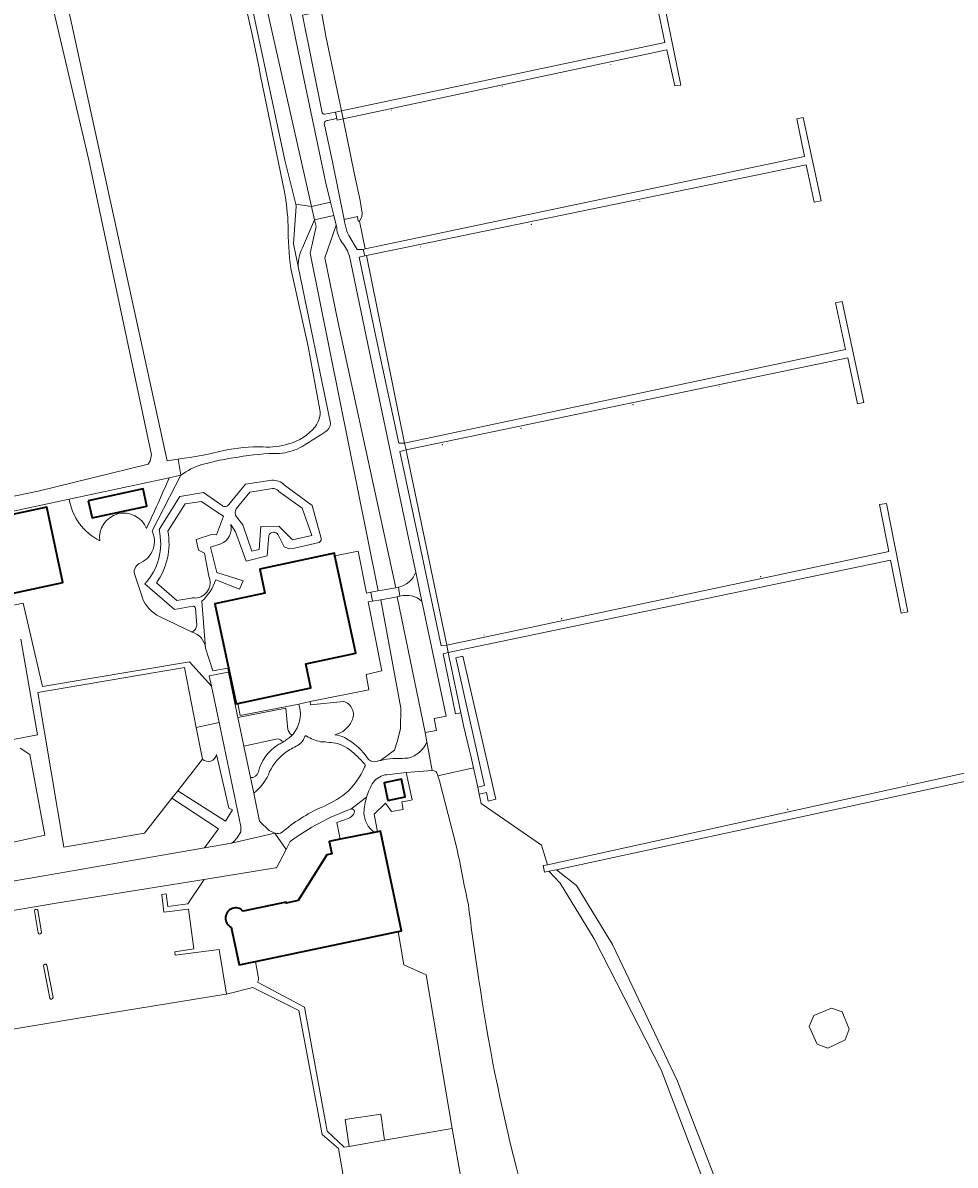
# Model space of a CAD drawing. Header units: metres. Extents: x 200176 to 205485, y 394066 to 399855.
# Tile 197 of 230: x 201687 to 201885, y 397758 to 398001. Entities that reach past the tile are written whole.
import ezdxf
from ezdxf.enums import TextEntityAlignment as Align

# ---------------------------------------------------------------- set-up
doc = ezdxf.new("R2010")
doc.units = ezdxf.units.M
doc.layers.get('0').update_dxf_attribs({"lineweight": 25})
for name, color, linetype, lineweight in [('B-WE-GK-BESCHOEIING_DAMWAND-G', 130, 'GK-BESCHOEIING', 18), ('B-WE-GR-BEPLANTING_CULTUUR_HEESTERS-GV', 90, 'Continuous', 18), ('B-WE-GR-GRAS-GV', 60, 'Continuous', 13), ('B-WE-GR-HOUTWAL-GV', 40, 'Continuous', 13), ('B-WE-GW-TALUD_KRUIN-G', 90, 'Continuous', 18), ('B-WE-IE-MEUBILAIR_WATERWEGMEUBILAIR-S', 150, 'Continuous', 25), ('B-WE-IE-TERREINAFSCHEIDING_KUNSTMATIG_HEKWERK-G', 20, 'IE-TERREINAFSCHEIDING-KUNSTMATIG', 18), ('B-WE-KW-KUNSTWERK_STEIGER-GV', 170, 'Continuous', 18), ('B-WE-OG-BEBOUWING_SCHUUR-GV', 7, 'Continuous', 35), ('B-WE-OG-TERREIN_CULTUURSCHEIDING-GV', 7, 'Continuous', 18), ('B-WE-OG-TERREIN_ERF-GV', 7, 'Continuous', 18), ('B-WE-OG-TERREIN_ONBEGROEID-GV', 7, 'Continuous', 18), ('B-WE-OG-WATER-GV', 130, 'Continuous', 18), ('B-WE-OG-WATER_SLOOT-GV', 120, 'Continuous', 18), ('B-WE-VH-VERHARDING_ASFALT-GV', 252, 'Continuous', 18), ('B-WE-VH-VERHARDING_BETONSTRAATSTEEN-GV', 252, 'Continuous', 18), ('B-WE-VH-VERHARDING_FUNDERING_ZAND-GV', 7, 'Continuous', 18), ('B-WE-VH-VERHARDING_OPEN-GV', 252, 'Continuous', 18), ('B-WE-VH-VERHARDING_STRAATBAKSTEEN-GV', 252, 'Continuous', 18)]:
    doc.layers.add(name, color=color, linetype=linetype, lineweight=lineweight)
doc.styles.add('NLCS-ISO', font='NLCS-ISO.ttf')
doc.linetypes.add('GK-BESCHOEIING', pattern='A,30,-5,[1,NLCS.shx,S=1,R=0,X=0,Y=0],-5', length=40)
doc.linetypes.add('IE-TERREINAFSCHEIDING-KUNSTMATIG', pattern='A,4,[82,NLCS.shx,S=0.75,R=90,X=0,Y=0],4,-2', length=10)

# ---------------------------------------------------------------- blocks, each defined once
blk = doc.blocks.new('SIE-WATER_MEERPAAL-SO')
at = {"color": 0, "linetype": 'ByBlock', "lineweight": 18}
blk.add_lwpolyline([(-1, -1), (1, -1), (1, 1), (-1, 1)], close=True, dxfattribs=at)
at = {"color": 0, "linetype": 'ByBlock', "lineweight": 18, "style": 'NLCS-ISO'}
blk.add_text('m', height=1.5, dxfattribs=at).set_placement((0, 0), align=Align.MIDDLE_CENTER)
blk = doc.blocks.new('SAL-ORIENTATIE_LOCATIE-SO')
at = {"color": 0, "linetype": 'ByBlock', "lineweight": -2, "const_width": 0.275, "flags": 128}
for points in [[(-0.875, 0.875), (0, 0)], [(-0.875, -0.875), (0, 0)], [(0, 0), (0.875, 0.875)], [(0, 0), (0.875, -0.875)]]:
    blk.add_lwpolyline(points, dxfattribs=at)

msp = doc.modelspace()

# ---------------------------------------------------------------- linework, layer by layer
at = {"layer": 'B-WE-GK-BESCHOEIING_DAMWAND-G', "flags": 128}
msp.add_lwpolyline([(201768.031, 397910.067), (201768.251, 397908.986), (201776.686, 397868.509)], dxfattribs=at)
at = {"layer": 'B-WE-GR-BEPLANTING_CULTUUR_HEESTERS-GV'}
for points in [[(201689.704, 397812.115, 0.8132932), (201689.013, 397812.003)], [(201689.773, 397807.285, 0.8776322), (201690.464, 397807.397)], [(201691.614, 397800.433, 0.8375576), (201690.903, 397800.295)], [(201692.244, 397793.382, 0.7444243), (201692.955, 397793.52)]]:
    msp.add_lwpolyline(points, format="xyb", dxfattribs=at)
at = {"layer": 'B-WE-GR-BEPLANTING_CULTUUR_HEESTERS-GV', "flags": 128}
for points in [[(201689.013, 397812.003), (201689.773, 397807.285)], [(201690.464, 397807.397), (201689.704, 397812.115)], [(201690.903, 397800.295), (201692.244, 397793.382)], [(201692.955, 397793.52), (201691.614, 397800.433)]]:
    msp.add_lwpolyline(points, dxfattribs=at)
at = {"layer": 'B-WE-GR-GRAS-GV', "flags": 128}
for points in [[(201773.587, 397841.823), (201768.082, 397841.456), (201769.344, 397835.597), (201768.858, 397835.493), (201767.142, 397835.171), (201767.402, 397833.542), (201764.943, 397833.125), (201763.642, 397834.927), (201761.265, 397832.586), (201761.994, 397828.823), (201762.63, 397828.951), (201767.099, 397807.752), (201766.387, 397807.602), (201767.588, 397800.501), (201772.299, 397798.346), (201777.812, 397765.67), (201779.873, 397754.052)], [(201775.169, 397839.639), (201774.787, 397840.728), (201774.757, 397840.983)], [(201778.868, 397825.346), (201775.169, 397839.639)]]:
    msp.add_lwpolyline(points, dxfattribs=at)
at = {"layer": 'B-WE-GR-GRAS-GV'}
for points in [[(201774.757, 397840.983, 0.4056456), (201773.587, 397841.823)], [(201781.289, 397813.335, -0.0061791), (201778.868, 397825.346)], [(201783.465, 397797.737, -0.0078652), (201781.289, 397813.335)], [(201803.723, 397717.873, -0.0525625), (201783.465, 397797.737)]]:
    msp.add_lwpolyline(points, format="xyb", dxfattribs=at)
at = {"layer": 'B-WE-GR-GRAS-GV', "flags": 128}
msp.add_lwpolyline([(201698.817, 397789.198), (201678.834, 397785.869), (201657.454, 397758.359), (201704.394, 397721.676), (201707.793, 397726.151), (201722.781, 397742.57), (201755.732, 397749.484), (201753.687, 397761.396), (201750.22, 397764.384), (201745.203, 397790.796), (201735.446, 397795.671), (201729.832, 397794.288), (201729.291, 397794.155)], close=True, dxfattribs=at)
at = {"layer": 'B-WE-GR-HOUTWAL-GV', "flags": 128}
msp.add_lwpolyline([(201765.869, 397880.755), (201753.539, 397937.509), (201750.794, 397950.928), (201753.178, 397957.881), (201752.666, 397959.979), (201748.589, 397959.039), (201748.905, 397957.636), (201747.643, 397951.964), (201762.113, 397880.076)], close=True, dxfattribs=at)
for points in [[(201766.134, 397878.837), (201762.641, 397878.205), (201766.905, 397855.145), (201766.826, 397850.711), (201766.17, 397847.986), (201765.553, 397846.181), (201762.595, 397844.016)], [(201772.48, 397847.964), (201772.126, 397849.927), (201766.134, 397878.837)]]:
    msp.add_lwpolyline(points, dxfattribs=at)
at = {"layer": 'B-WE-GR-HOUTWAL-GV'}
for points in [[(201768.483, 397844.5, 0.2404207), (201772.48, 397847.964)], [(201762.595, 397844.016, -0.0484036), (201765.23, 397844.392)], [(201765.23, 397844.392, 0.0160186), (201768.483, 397844.5)]]:
    msp.add_lwpolyline(points, format="xyb", dxfattribs=at)
at = {"layer": 'B-WE-GW-TALUD_KRUIN-G', "flags": 128}
for points in [[(201750.5, 398026.07), (201745.974, 398025.524), (201739.509, 398023.931), (201738.037, 398023.239), (201736.915, 398022.25), (201735.963, 398020.498), (201735.753, 398015.983), (201747.945, 397961.894)], [(201748.905, 397957.636), (201747.643, 397951.964), (201762.113, 397880.076)], [(201762.641, 397878.205), (201766.905, 397855.145), (201766.826, 397850.711), (201766.17, 397847.986), (201765.553, 397846.181), (201762.595, 397844.016)], [(201768.082, 397841.456), (201769.344, 397835.597), (201768.858, 397835.493), (201767.142, 397835.171), (201767.402, 397833.542), (201764.943, 397833.125), (201763.642, 397834.927), (201761.265, 397832.586), (201761.994, 397828.823), (201762.63, 397828.951), (201767.099, 397807.752), (201766.387, 397807.602), (201767.588, 397800.501), (201772.299, 397798.346), (201777.812, 397765.67), (201779.873, 397754.052), (201788.701, 397709.256), (201794.189, 397676.888), (201780.906, 397658.889)]]:
    msp.add_lwpolyline(points, dxfattribs=at)
at = {"layer": 'B-WE-IE-TERREINAFSCHEIDING_KUNSTMATIG_HEKWERK-G', "flags": 128}
for points in [[(201754.876, 397959.101), (201757.696, 397959.733), (201757.877, 397958.724)], [(201758.104, 397958.777), (201757.877, 397958.724)], [(201758.104, 397958.777), (201759.314, 397952.838)], [(201758.948, 397952.761), (201759.314, 397952.838)], [(201759.261, 397951.396), (201758.948, 397952.761)], [(201759.594, 397951.465), (201759.261, 397951.396)], [(201759.594, 397951.465), (201767.736, 397911.511)], [(201767.736, 397911.511), (201768.031, 397910.067)], [(201776.686, 397868.509), (201777.01, 397866.953)], [(201777.01, 397866.953), (201777.299, 397865.569)], [(201777.299, 397865.569), (201777.308, 397865.526)], [(201777.308, 397865.526), (201777.496, 397864.624)], [(201777.496, 397864.624), (201779.679, 397854.148)], [(201779.679, 397854.148), (201780.029, 397852.471)], [(201780.029, 397852.471), (201780.243, 397851.444)], [(201780.243, 397851.444), (201781.479, 397846.425)], [(201781.479, 397846.425), (201781.867, 397844.695)]]:
    msp.add_lwpolyline(points, dxfattribs=at)
at = {"layer": 'B-WE-KW-KUNSTWERK_STEIGER-GV', "flags": 128}
for points in [[(201753.318, 397980.615), (201753.386, 397980.266), (201754.647, 397980.536), (201823.488, 397995.253), (201825.211, 397987.522), (201826.5, 397987.683), (201822.966, 398005.043), (201821.451, 398004.577), (201823.098, 397996.769), (201754.303, 397982.211), (201753.057, 397981.947)], [(201758.948, 397952.761), (201759.261, 397951.396), (201759.594, 397951.465), (201853.16, 397970.74), (201854.823, 397962.804), (201856.301, 397963.058), (201852.518, 397980.802), (201851.138, 397980.563), (201852.755, 397972.506), (201759.314, 397952.838)], [(201767.736, 397911.511), (201768.031, 397910.067), (201862.018, 397929.701), (201864.058, 397919.888), (201865.384, 397920.195), (201860.789, 397941.646), (201859.348, 397941.364), (201861.528, 397931.433)], [(201776.686, 397868.509), (201777.01, 397866.953), (201871.049, 397886.643), (201873.342, 397875.358), (201874.739, 397875.642), (201870.202, 397898.708), (201868.752, 397898.443), (201870.742, 397888.484)], [(201784.756, 397838.627), (201783.286, 397838.272), (201783.612, 397836.785), (201785.133, 397837.14), (201785.535, 397835.333), (201787.102, 397835.739), (201780.104, 397866.168), (201778.622, 397865.838)], [(201892.998, 397842.611), (201890.259, 397854.085), (201888.953, 397853.793), (201891.612, 397842.383), (201798.126, 397821.773), (201797.177, 397821.601), (201797.465, 397820.227), (201798.411, 397820.401), (201800.03, 397820.699), (201893.42, 397840.933)], [(201854.769, 397789.748), (201853.761, 397787.368), (201855.501, 397783.615), (201857.745, 397782.792), (201861.454, 397784.531), (201862.278, 397786.773), (201860.813, 397790.48), (201858.523, 397791.303)]]:
    msp.add_lwpolyline(points, close=True, dxfattribs=at)
at = {"layer": 'B-WE-OG-BEBOUWING_SCHUUR-GV', "flags": 128}
for points in [[(201700.436, 397899.273), (201701.236, 397895.595), (201712.928, 397898.14), (201712.128, 397901.818)], [(201659.707, 397891.087), (201662.565, 397877.694), (201663.132, 397875.036), (201676.102, 397877.804), (201676.892, 397877.972), (201695.021, 397881.841), (201691.596, 397897.892)], [(201732.277, 397856.138), (201747.78, 397859.444), (201746.686, 397864.576), (201757.318, 397866.843), (201752.909, 397887.518), (201752.79, 397888.075), (201736.913, 397884.69), (201737.998, 397879.599), (201727.359, 397877.331), (201731.895, 397856.057)], [(201764.185, 397835.496), (201767.877, 397836.26), (201767.099, 397840.018), (201763.406, 397839.253)]]:
    msp.add_lwpolyline(points, close=True, dxfattribs=at)
for points in [[(201766.387, 397807.602), (201767.099, 397807.752), (201762.63, 397828.951), (201761.994, 397828.823), (201761.282, 397828.68), (201754.039, 397827.224), (201751.701, 397826.754), (201752.237, 397824.087), (201751.178, 397823.874), (201745.082, 397814.167), (201742.565, 397813.643), (201742.525, 397813.839), (201733.371, 397811.934)], [(201730.864, 397808.53), (201732.563, 397800.472), (201736.021, 397801.201), (201766.387, 397807.602)]]:
    msp.add_lwpolyline(points, dxfattribs=at)
at = {"layer": 'B-WE-OG-BEBOUWING_SCHUUR-GV'}
msp.add_lwpolyline([(201733.371, 397811.934, 1.209724), (201730.864, 397808.53)], format="xyb", dxfattribs=at)
at = {"layer": 'B-WE-OG-TERREIN_CULTUURSCHEIDING-GV', "flags": 128}
for points in [[(201733.773, 398024.766), (201731.038, 398024.223), (201742.277, 397971.716), (201744.607, 397962.339), (201747.945, 397961.894), (201735.753, 398015.983), (201735.963, 398020.498), (201736.915, 398022.25), (201738.037, 398023.239), (201739.509, 398023.931), (201745.974, 398025.524), (201750.5, 398026.07)], [(201750.5, 398026.07), (201745.974, 398025.524), (201739.509, 398023.931), (201738.037, 398023.239), (201736.915, 398022.25), (201735.963, 398020.498), (201735.753, 398015.983), (201747.945, 397961.894), (201751.973, 397962.815), (201750.995, 397966.819), (201746.083, 397990.117), (201740.064, 398019.547)], [(201755.88, 397955.721), (201757.618, 397952.737), (201758.948, 397952.761), (201759.314, 397952.838), (201758.104, 397958.777), (201757.877, 397958.724), (201757.696, 397959.733), (201754.876, 397959.101), (201754.97, 397958.637), (201755.376, 397956.933)], [(201745.383, 397855.413), (201745.251, 397855.983), (201732.773, 397853.574), (201732.277, 397856.138), (201731.895, 397856.057), (201727.359, 397877.331), (201737.998, 397879.599), (201736.913, 397884.69), (201752.79, 397888.075), (201752.909, 397887.518), (201757.821, 397888.503), (201759.612, 397879.624), (201760.53, 397879.79), (201762.113, 397880.076), (201747.643, 397951.964), (201748.905, 397957.636), (201748.589, 397959.039), (201746.247, 397953.592)], [(201753.301, 397957.379), (201753.178, 397957.881), (201750.794, 397950.928), (201753.539, 397937.509), (201765.869, 397880.755), (201766.394, 397880.85)], [(201770.115, 397884.062), (201768.59, 397891.283), (201760.17, 397931.208), (201755.98, 397951.28)], [(201745.091, 397949.084), (201751.968, 397915.761)], [(201717.647, 397904.137), (201696.375, 397899.561)], [(201720.164, 397904.679), (201713.998, 397892.869)], [(201730.362, 397898.48), (201733.873, 397902.769), (201739.451, 397903.606)], [(201715.497, 397893.113), (201719.943, 397900.194), (201724.935, 397900.994), (201728.894, 397898.24)], [(201739.658, 397901.846), (201734.811, 397901.118), (201731.891, 397897.551)], [(201731.978, 397895.807), (201733.339, 397894.121), (201735.207, 397888.543), (201736.819, 397888.866), (201737.124, 397893.757), (201740.979, 397893.828), (201743.885, 397890.911), (201748, 397891.842), (201745.905, 397897.67), (201740.989, 397901.247), (201740.875, 397901.368)], [(201742.167, 397902.58), (201748.083, 397898.261), (201749.917, 397891.543)], [(201726.117, 397883.185), (201725.149, 397888.086), (201723.914, 397888.765), (201723.395, 397891.015), (201726.89, 397892.162), (201727.726, 397891.988), (201729.204, 397895.994), (201727.829, 397896.823), (201724.51, 397899.132), (201721.016, 397898.572), (201717.378, 397892.777)], [(201738.84, 397891.877), (201738.508, 397887.511), (201734.017, 397886.414), (201731.76, 397892.633), (201730.767, 397894.232)], [(201742.1, 397889.468), (201740.846, 397891.991)], [(201728.64, 397890.059), (201726.456, 397889.405), (201727.798, 397883.99), (201733.356, 397882.188), (201732.631, 397880.476), (201727.576, 397882.4)], [(201749.531, 397890.373), (201744.277, 397889.183), (201743.27, 397889.023)], [(201710.241, 397883.68), (201711.88, 397878.808)], [(201722.671, 397876.801), (201718.761, 397876.119), (201712.476, 397881.572)], [(201714.931, 397881.787), (201719.286, 397878.009), (201722.324, 397878.539)], [(201766.738, 397878.946), (201766.134, 397878.837), (201772.126, 397849.927), (201774.499, 397850.374), (201774.013, 397852.903), (201776.582, 397853.448), (201771.419, 397877.889)], [(201674.782, 397816.692), (201692.651, 397819.734), (201725.176, 397825.368), (201728.14, 397829.451), (201718.225, 397835.946), (201712.407, 397828.512), (201695.257, 397825.535), (201689.682, 397858.482), (201720.913, 397863.767), (201723.41, 397850.999), (201728.27, 397852.06), (201726.662, 397859.771), (201721.951, 397864.969), (201690.706, 397859.694), (201686.619, 397877.498), (201680.45, 397876.196)], [(201724.566, 397877.856), (201725.4, 397867.858), (201726.955, 397863.028), (201730.102, 397863.632), (201730.238, 397862.752), (201732.193, 397853.423), (201732.247, 397853.165), (201742.461, 397855.114), (201742.894, 397850.588)], [(201762.595, 397844.016), (201765.553, 397846.181), (201766.17, 397847.986), (201766.826, 397850.711), (201766.905, 397855.145), (201762.641, 397878.205), (201760.875, 397877.886), (201759.995, 397877.727), (201762.889, 397863.049), (201759.535, 397862.31), (201760.107, 397859.04), (201747.612, 397856.564), (201747.709, 397855.826), (201754.713, 397856.553)], [(201715.702, 397874.589), (201722.41, 397871.358)], [(201723.527, 397872.778), (201723.271, 397876.378)], [(201686.13, 397869.808), (201689.67, 397849.427), (201677.745, 397847.172)], [(201742.894, 397850.588), (201742.461, 397855.114), (201732.247, 397853.165), (201733.107, 397849.06)], [(201733.107, 397849.06), (201733.537, 397847.007), (201740.691, 397848.611)], [(201740.691, 397848.611), (201733.537, 397847.007)], [(201685.953, 397846.64), (201687.995, 397845.276), (201691.207, 397828.064), (201671.406, 397823.699)], [(201724.728, 397844.256), (201719.463, 397837.527), (201729.619, 397831.056), (201731.105, 397833.508), (201730.344, 397833.807), (201727.734, 397845.265)], [(201733.537, 397847.007), (201734.934, 397840.335)], [(201761.282, 397828.68), (201761.994, 397828.823), (201761.265, 397832.586), (201763.642, 397834.927), (201764.943, 397833.125), (201767.402, 397833.542), (201767.142, 397835.171), (201768.858, 397835.493), (201769.344, 397835.597), (201768.082, 397841.456), (201763.958, 397840.958)], [(201735.622, 397837.054), (201735.701, 397836.676)], [(201735.701, 397836.676), (201736.869, 397831.102), (201738.893, 397829.06), (201740.103, 397828.49)]]:
    msp.add_lwpolyline(points, dxfattribs=at)
at = {"layer": 'B-WE-OG-TERREIN_CULTUURSCHEIDING-GV'}
for points in [[(201754.481, 397954.151, -0.1502451), (201753.301, 397957.379)], [(201755.376, 397956.933, 0.1270511), (201755.88, 397955.721)], [(201746.247, 397953.592, 0.1301903), (201745.091, 397949.084)], [(201755.98, 397951.28, 0.1014863), (201754.481, 397954.151)], [(201751.968, 397915.761, -0.2888213), (201750.759, 397913.87)], [(201750.759, 397913.87, -0.0138889), (201745.369, 397910.486)], [(201732.296, 397908.553, 0.0303006), (201724.611, 397906.939)], [(201741.131, 397909.335, 0.0429846), (201732.296, 397908.553)], [(201745.369, 397910.486, -0.0829816), (201741.131, 397909.335)], [(201724.611, 397906.939, 0.0978213), (201720.164, 397904.679)], [(201712.835, 397893.36, 0.0062461), (201717.647, 397904.137)], [(201739.451, 397903.606, -0.2318752), (201742.167, 397902.58)], [(201740.875, 397901.368, 0.2246673), (201739.658, 397901.846)], [(201696.375, 397899.561, 0.238704), (201702.885, 397890.755)], [(201728.894, 397898.24, 0.4288316), (201730.362, 397898.48)], [(201702.885, 397890.755, -0.8842405), (201712.835, 397893.36)], [(201731.891, 397897.551, 0.2679112), (201731.978, 397895.807)], [(201730.767, 397894.232, -0.3646473), (201728.64, 397890.059)], [(201713.998, 397892.869, -0.4169197), (201711.642, 397886.058)], [(201712.476, 397881.572, 0.2504262), (201715.497, 397893.113)], [(201717.378, 397892.777, -0.2031042), (201714.931, 397881.787)], [(201740.846, 397891.991, 0.6301144), (201738.84, 397891.877)], [(201749.917, 397891.543, -0.3922089), (201749.531, 397890.373)], [(201743.27, 397889.023, -0.0710628), (201742.1, 397889.468)], [(201711.642, 397886.058, 0.3860864), (201710.241, 397883.68)], [(201766.394, 397880.85, 0.2589195), (201770.115, 397884.062)], [(201723.238, 397878.543, 0.5104108), (201726.117, 397883.185)], [(201727.576, 397882.4, -0.1191703), (201724.566, 397877.856)], [(201771.419, 397877.889, 0.2478789), (201766.738, 397878.946)], [(201711.88, 397878.808, 0.2090048), (201715.702, 397874.589)], [(201722.324, 397878.539, -0.1028338), (201723.238, 397878.543)], [(201723.271, 397876.378, 0.4613253), (201722.671, 397876.801)], [(201722.561, 397871.313, 0.2389753), (201723.527, 397872.778)], [(201722.41, 397871.358, -0.0128163), (201722.561, 397871.313)], [(201744.019, 397849.603, 0.2347591), (201745.383, 397855.413)], [(201754.713, 397856.553, -0.4890048), (201756.471, 397852.423)], [(201756.471, 397852.423, -0.2325638), (201752.905, 397849.456)], [(201742.894, 397850.588, 0.2397331), (201743.815, 397849.405)], [(201743.815, 397849.405, -0.2397331), (201742.894, 397850.588)], [(201736.627, 397841.536, -0.1911537), (201740.75, 397847.305)], [(201741.744, 397847.836, 0.3115985), (201740.691, 397848.611)], [(201740.691, 397848.611, -0.3115985), (201741.744, 397847.836)], [(201740.75, 397847.305, 0.023019), (201741.744, 397847.836)], [(201741.744, 397847.836, 0.0551838), (201743.815, 397849.405)], [(201743.815, 397849.405, 0.0053485), (201744.019, 397849.603)], [(201746.475, 397849.093, -0.2326144), (201744.633, 397847.017)], [(201746.874, 397849.19, 0.490818), (201746.475, 397849.093)], [(201749.871, 397847.982, -0.1005722), (201746.874, 397849.19)], [(201753.452, 397847.589, 0.0274684), (201749.871, 397847.982)], [(201752.905, 397849.456, -0.0740422), (201754.975, 397848.847)], [(201757.383, 397845.137, 0.1201855), (201753.452, 397847.589)], [(201754.975, 397848.847, -0.127823), (201760.073, 397844.167)], [(201727.734, 397845.265, -0.5940941), (201724.728, 397844.256)], [(201742.099, 397845.443, 0.1378597), (201738.746, 397840.956)], [(201744.633, 397847.017, 0.0472607), (201742.099, 397845.443)], [(201759.233, 397843.227, 0.0165107), (201757.383, 397845.137)], [(201755.202, 397837.003, 0.1106829), (201759.228, 397842.597)], [(201759.228, 397842.597, 0.3159428), (201759.233, 397843.227)], [(201760.073, 397844.167, 0.2719789), (201761.877, 397843.822)], [(201761.877, 397843.822, -0.0136814), (201762.595, 397844.016)], [(201734.934, 397840.335, 0.3711934), (201736.627, 397841.536)], [(201738.746, 397840.956, -0.129726), (201735.622, 397837.054)], [(201763.958, 397840.958, 0.2065636), (201761.092, 397839.387)], [(201761.092, 397839.387, 0.067441), (201759.629, 397836.148)], [(201749.954, 397833.999, 0.0694948), (201755.202, 397837.003)], [(201759.629, 397836.148, 0.0619752), (201759.089, 397832.933)], [(201741.697, 397828.74, -0.0678003), (201749.954, 397833.999)], [(201759.089, 397832.933, 0.2322815), (201761.282, 397828.68)], [(201740.103, 397828.49, 0.2142062), (201741.697, 397828.74)]]:
    msp.add_lwpolyline(points, format="xyb", dxfattribs=at)
at = {"layer": 'B-WE-OG-TERREIN_CULTUURSCHEIDING-GV', "flags": 128}
for points in [[(201759.261, 397951.396), (201758.072, 397951.096), (201761.658, 397933.891), (201766.51, 397911.493), (201767.736, 397911.511), (201759.594, 397951.465)], [(201768.031, 397910.067), (201766.741, 397909.757), (201770.951, 397889.796), (201775.505, 397868.378), (201776.686, 397868.509), (201768.251, 397908.986)], [(201777.01, 397866.953), (201775.896, 397866.705), (201778.561, 397853.929), (201779.679, 397854.148), (201777.496, 397864.624), (201777.308, 397865.526), (201777.299, 397865.569)]]:
    msp.add_lwpolyline(points, close=True, dxfattribs=at)
at = {"layer": 'B-WE-OG-TERREIN_ERF-GV', "flags": 128}
for points in [[(201728.821, 398023.796), (201723.579, 398022.675), (201721.666, 398022.454), (201696.16, 398017.578), (201695.047, 398016.816), (201694.058, 398014.867), (201694.408, 398012.285), (201717.2, 397907.746), (201719.583, 397908.138)], [(201735.419, 397997.86), (201729.822, 398022.833)], [(201659.188, 397894.978), (201689.748, 397901.293), (201713.153, 397907.024), (201713.574, 397907.744), (201713.888, 397909.047), (201700.55, 397971.737), (201691.022, 398012.441), (201690.491, 398013.568), (201689.369, 398014.446), (201688.053, 398014.991), (201662.726, 398010.029)], [(201749.731, 397918.639), (201747.179, 397932.095), (201743.538, 397948.702)], [(201733.371, 397811.934), (201742.525, 397813.839), (201742.565, 397813.643), (201745.082, 397814.167), (201751.178, 397823.874), (201752.237, 397824.087), (201751.701, 397826.754), (201754.039, 397827.224), (201753.301, 397830.817), (201755.692, 397831.659)], [(201736.409, 397796.779), (201746.425, 397791.48), (201751.245, 397765.124), (201754.861, 397761.682), (201755.914, 397761.865), (201755.052, 397767.57), (201762.67, 397768.718), (201763.451, 397763.175), (201777.812, 397765.67), (201772.299, 397798.346), (201767.588, 397800.501), (201766.387, 397807.602), (201767.099, 397807.752), (201762.63, 397828.951), (201761.994, 397828.823), (201761.282, 397828.68), (201754.039, 397827.224), (201751.701, 397826.754), (201752.237, 397824.087), (201751.178, 397823.874), (201745.082, 397814.167), (201742.565, 397813.643), (201742.525, 397813.839), (201733.371, 397811.934)], [(201743.409, 397826.742), (201742.528, 397825.071), (201740.454, 397821.14), (201740.282, 397821.112), (201725.059, 397818.661), (201721.608, 397813.464), (201717.356, 397812.9), (201717.002, 397815.579), (201716.106, 397815.486), (201716.545, 397811.69), (201721.726, 397812.314), (201722.923, 397803.875), (201718.85, 397803.249), (201718.911, 397802.549), (201728.278, 397803.772), (201729.832, 397794.288), (201735.446, 397795.671), (201745.203, 397790.796), (201750.22, 397764.384), (201753.687, 397761.396), (201755.732, 397749.484)], [(201736.588, 397798.047), (201736.021, 397801.201), (201732.563, 397800.472), (201730.864, 397808.53)], [(201730.864, 397808.53), (201732.563, 397800.472), (201736.021, 397801.201), (201736.588, 397798.047)], [(201763.451, 397763.175), (201755.914, 397761.865), (201754.861, 397761.682), (201751.245, 397765.124), (201746.425, 397791.48), (201736.409, 397796.779)], [(201779.873, 397754.052), (201777.812, 397765.67), (201763.451, 397763.175)]]:
    msp.add_lwpolyline(points, dxfattribs=at)
at = {"layer": 'B-WE-OG-TERREIN_ERF-GV'}
for points in [[(201742.176, 397965.033, -0.0000473), (201735.419, 397997.86)], [(201742.97, 397957.812, 0.0303886), (201742.176, 397965.033)], [(201743.538, 397948.702, -0.0380104), (201742.97, 397957.812)], [(201748.694, 397915.009, 0.2048101), (201749.731, 397918.639)], [(201743.058, 397911.339, 0.1549834), (201748.694, 397915.009)], [(201729.285, 397909.971, -0.0545806), (201737.61, 397910.717)], [(201737.61, 397910.717, 0.0865982), (201743.058, 397911.339)], [(201719.583, 397908.138, 0.0349404), (201729.285, 397909.971)], [(201756.272, 397833.646, 0.0727309), (201743.409, 397826.742)], [(201755.692, 397831.659, 0.262693), (201757.029, 397832.91)], [(201757.029, 397832.91, 0.6248662), (201756.272, 397833.646)], [(201730.864, 397808.53, -1.209724), (201733.371, 397811.934)], [(201733.371, 397811.934, 1.209724), (201730.864, 397808.53)], [(201736.409, 397796.779, 0.2269433), (201736.588, 397798.047)], [(201736.588, 397798.047, -0.2269433), (201736.409, 397796.779)]]:
    msp.add_lwpolyline(points, format="xyb", dxfattribs=at)
at = {"layer": 'B-WE-OG-TERREIN_ERF-GV', "flags": 128}
for points in [[(201760.875, 397877.886), (201760.53, 397879.79), (201759.612, 397879.624), (201757.821, 397888.503), (201752.909, 397887.518), (201752.79, 397888.075), (201736.913, 397884.69), (201737.998, 397879.599), (201727.359, 397877.331), (201731.895, 397856.057), (201732.277, 397856.138), (201732.773, 397853.574), (201745.251, 397855.983), (201747.612, 397856.564), (201760.107, 397859.04), (201759.535, 397862.31), (201762.889, 397863.049), (201759.995, 397877.727)], [(201719.463, 397837.527), (201724.728, 397844.256), (201723.41, 397850.999), (201720.913, 397863.767), (201689.682, 397858.482), (201695.257, 397825.535), (201712.407, 397828.512), (201718.225, 397835.946)], [(201763.451, 397763.175), (201762.67, 397768.718), (201755.052, 397767.57), (201755.914, 397761.865)]]:
    msp.add_lwpolyline(points, close=True, dxfattribs=at)
at = {"layer": 'B-WE-OG-TERREIN_ONBEGROEID-GV', "flags": 128}
msp.add_lwpolyline([(201842.807, 397715.338), (201840.919, 397726.142), (201836.392, 397741.105), (201822.316, 397778.183), (201808.051, 397806.036), (201800.831, 397817.864), (201798.411, 397820.401), (201797.465, 397820.227), (201797.177, 397821.601), (201798.126, 397821.773), (201796.874, 397825.977), (201784.036, 397834.847), (201783.612, 397836.785), (201783.286, 397838.272), (201782.384, 397842.39), (201774.787, 397840.728), (201775.169, 397839.639), (201778.868, 397825.346)], dxfattribs=at)
at = {"layer": 'B-WE-OG-TERREIN_ONBEGROEID-GV'}
for points in [[(201778.868, 397825.346, 0.0061791), (201781.289, 397813.335)], [(201781.289, 397813.335, 0.0078652), (201783.465, 397797.737)], [(201783.465, 397797.737, 0.0525625), (201803.723, 397717.873)]]:
    msp.add_lwpolyline(points, format="xyb", dxfattribs=at)
at = {"layer": 'B-WE-OG-WATER-GV', "flags": 128}
msp.add_lwpolyline([(201749.965, 398003.704), (201750.991, 397998.122), (201754.303, 397982.211), (201754.516, 397981.186), (201754.647, 397980.536), (201757.036, 397968.715), (201758.269, 397963.144), (201758.686, 397960.446), (201758.603, 397959.648), (201758.104, 397958.777), (201759.314, 397952.838), (201758.948, 397952.761), (201759.261, 397951.396), (201759.594, 397951.465), (201767.736, 397911.511), (201768.031, 397910.067), (201768.251, 397908.986), (201776.686, 397868.509), (201777.01, 397866.953), (201777.299, 397865.569), (201777.308, 397865.526), (201777.496, 397864.624), (201779.679, 397854.148), (201780.029, 397852.471), (201780.243, 397851.444), (201781.479, 397846.425), (201781.867, 397844.695), (201782.384, 397842.39), (201783.286, 397838.272), (201783.612, 397836.785), (201784.036, 397834.847), (201796.874, 397825.977), (201798.126, 397821.773), (201797.177, 397821.601), (201797.465, 397820.227), (201798.411, 397820.401), (201800.03, 397820.699), (201804.267, 397817.376), (201811.936, 397804.857), (201825.74, 397775.716), (201837.352, 397745.838)], dxfattribs=at)
at = {"layer": 'B-WE-OG-WATER_SLOOT-GV', "flags": 128}
for points in [[(201744.088, 398016.858), (201745.956, 398004.367), (201747.818, 398004.728), (201747.931, 398004.149), (201748.095, 398003.313), (201748.145, 398003.056), (201745.979, 398002.588), (201750.217, 397981.831)], [(201750.667, 397979.283), (201752.384, 397971.349), (201754.876, 397959.101), (201757.696, 397959.733), (201757.877, 397958.724), (201758.104, 397958.777), (201758.603, 397959.648), (201758.686, 397960.446), (201758.269, 397963.144), (201757.036, 397968.715), (201754.647, 397980.536), (201754.516, 397981.186), (201754.303, 397982.211), (201750.991, 397998.122), (201749.965, 398003.704)], [(201750.709, 397981.542), (201753.057, 397981.947), (201753.318, 397980.615), (201751.308, 397980.187)], [(201787.898, 397608.995), (201791.249, 397613.217), (201796.847, 397620.9), (201797.307, 397621.662), (201800.666, 397627.227), (201836.397, 397675.261), (201843.812, 397691.194), (201846.921, 397699.42), (201848.544, 397704.641), (201848.148, 397711.9), (201847.837, 397717.055), (201846.447, 397722.163), (201837.352, 397745.838), (201825.74, 397775.716), (201811.936, 397804.857), (201804.267, 397817.376), (201800.03, 397820.699), (201798.411, 397820.401), (201800.831, 397817.864), (201808.051, 397806.036), (201822.316, 397778.183), (201836.392, 397741.105), (201840.919, 397726.142), (201842.807, 397715.338)]]:
    msp.add_lwpolyline(points, dxfattribs=at)
at = {"layer": 'B-WE-OG-WATER_SLOOT-GV'}
for points in [[(201750.217, 397981.831, 0.3212447), (201750.709, 397981.542)], [(201751.308, 397980.187, 0.4719417), (201750.667, 397979.283)]]:
    msp.add_lwpolyline(points, format="xyb", dxfattribs=at)
at = {"layer": 'B-WE-VH-VERHARDING_ASFALT-GV', "flags": 128}
for points in [[(201660.275, 397891.438), (201662.424, 397891.918), (201662.346, 397892.316), (201689.801, 397898.147), (201696.375, 397899.561), (201717.647, 397904.137), (201720.164, 397904.679), (201719.583, 397908.138), (201717.2, 397907.746), (201694.408, 398012.285), (201694.058, 398014.867), (201695.047, 398016.816), (201696.16, 398017.578), (201721.666, 398022.454), (201723.579, 398022.675), (201728.821, 398023.796), (201731.038, 398024.223), (201733.773, 398024.766), (201739.376, 398025.877), (201739.567, 398025.915), (201759.825, 398029.926), (201760.233, 398027.656), (201751.692, 398026.161)], [(201740.064, 398019.547), (201746.083, 397990.117), (201750.995, 397966.819), (201751.973, 397962.815), (201752.666, 397959.979), (201753.178, 397957.881), (201753.301, 397957.379)], [(201750.217, 397981.831), (201745.979, 398002.588), (201748.145, 398003.056), (201748.095, 398003.313), (201747.931, 398004.149), (201747.818, 398004.728), (201745.956, 398004.367), (201745.493, 398004.277), (201743.668, 398012.959), (201742.357, 398018.758)], [(201634.64, 398004.151), (201662.726, 398010.029), (201688.053, 398014.991), (201689.369, 398014.446), (201690.491, 398013.568), (201691.022, 398012.441), (201700.55, 397971.737), (201713.888, 397909.047), (201713.574, 397907.744), (201713.153, 397907.024), (201689.748, 397901.293), (201659.188, 397894.978)], [(201751.308, 397980.187), (201753.318, 397980.615), (201753.057, 397981.947), (201750.709, 397981.542)], [(201754.876, 397959.101), (201752.384, 397971.349), (201750.667, 397979.283)], [(201755.376, 397956.933), (201754.97, 397958.637), (201754.876, 397959.101)], [(201774.757, 397840.983), (201774.787, 397840.728), (201782.384, 397842.39), (201781.867, 397844.695), (201781.479, 397846.425), (201780.243, 397851.444), (201780.029, 397852.471), (201779.679, 397854.148), (201778.561, 397853.929), (201775.896, 397866.705), (201777.01, 397866.953), (201776.686, 397868.509), (201775.505, 397868.378), (201770.951, 397889.796), (201766.741, 397909.757), (201768.031, 397910.067), (201767.736, 397911.511), (201766.51, 397911.493), (201761.658, 397933.891), (201758.072, 397951.096), (201759.261, 397951.396), (201758.948, 397952.761), (201757.618, 397952.737), (201755.88, 397955.721)], [(201755.98, 397951.28), (201760.17, 397931.208), (201768.59, 397891.283), (201770.115, 397884.062), (201771.419, 397877.889), (201776.582, 397853.448), (201774.013, 397852.903), (201774.499, 397850.374), (201772.126, 397849.927), (201772.48, 397847.964), (201773.587, 397841.823)], [(201689.773, 397807.285), (201689.013, 397812.003)], [(201689.704, 397812.115), (201690.464, 397807.397)], [(201692.244, 397793.382), (201690.903, 397800.295)], [(201691.614, 397800.433), (201692.955, 397793.52)]]:
    msp.add_lwpolyline(points, dxfattribs=at)
at = {"layer": 'B-WE-VH-VERHARDING_ASFALT-GV'}
for points in [[(201750.709, 397981.542, -0.3212447), (201750.217, 397981.831)], [(201750.667, 397979.283, -0.4719417), (201751.308, 397980.187)], [(201753.301, 397957.379, 0.1502451), (201754.481, 397954.151)], [(201755.88, 397955.721, -0.1270511), (201755.376, 397956.933)], [(201754.481, 397954.151, -0.1014863), (201755.98, 397951.28)], [(201773.587, 397841.823, -0.4056456), (201774.757, 397840.983)], [(201689.013, 397812.003, -0.8132932), (201689.704, 397812.115)], [(201690.464, 397807.397, -0.8776322), (201689.773, 397807.285)], [(201690.903, 397800.295, -0.8375576), (201691.614, 397800.433)], [(201692.955, 397793.52, -0.7444243), (201692.244, 397793.382)]]:
    msp.add_lwpolyline(points, format="xyb", dxfattribs=at)
at = {"layer": 'B-WE-VH-VERHARDING_ASFALT-GV', "flags": 128}
msp.add_lwpolyline([(201678.834, 397785.869), (201698.817, 397789.198), (201729.291, 397794.155), (201729.832, 397794.288), (201728.278, 397803.772), (201718.911, 397802.549), (201718.85, 397803.249), (201722.923, 397803.875), (201721.726, 397812.314), (201716.545, 397811.69), (201716.106, 397815.486), (201717.002, 397815.579), (201717.356, 397812.9), (201721.608, 397813.464), (201725.059, 397818.661), (201693.645, 397813.602), (201673.901, 397810.312), (201659.36, 397798.922), (201661.878, 397783.044)], close=True, dxfattribs=at)
at = {"layer": 'B-WE-VH-VERHARDING_BETONSTRAATSTEEN-GV', "flags": 128}
for points in [[(201747.945, 397961.894), (201748.589, 397959.039), (201752.666, 397959.979), (201751.973, 397962.815)], [(201766.134, 397878.837), (201766.738, 397878.946), (201766.394, 397880.85), (201765.869, 397880.755), (201762.113, 397880.076), (201760.53, 397879.79), (201760.875, 397877.886), (201762.641, 397878.205)]]:
    msp.add_lwpolyline(points, close=True, dxfattribs=at)
at = {"layer": 'B-WE-VH-VERHARDING_FUNDERING_ZAND-GV', "flags": 128}
for points in [[(201745.091, 397949.084), (201744.088, 397953.942), (201744.695, 397961.983), (201744.607, 397962.339), (201742.277, 397971.716), (201731.038, 398024.223), (201728.821, 398023.796)], [(201729.822, 398022.833), (201735.419, 397997.86)], [(201743.538, 397948.702), (201747.179, 397932.095), (201749.731, 397918.639)], [(201751.968, 397915.761), (201745.091, 397949.084)], [(201719.583, 397908.138), (201720.164, 397904.679)], [(201739.451, 397903.606), (201733.873, 397902.769), (201730.362, 397898.48)], [(201728.894, 397898.24), (201724.935, 397900.994), (201719.943, 397900.194), (201715.497, 397893.113)], [(201731.891, 397897.551), (201734.811, 397901.118), (201739.658, 397901.846)], [(201740.875, 397901.368), (201740.989, 397901.247), (201745.905, 397897.67), (201748, 397891.842), (201743.885, 397890.911)], [(201749.917, 397891.543), (201748.083, 397898.261), (201742.167, 397902.58)], [(201717.378, 397892.777), (201721.016, 397898.572), (201724.51, 397899.132), (201727.829, 397896.823), (201729.204, 397895.994), (201727.726, 397891.988), (201726.89, 397892.162), (201723.395, 397891.015), (201723.914, 397888.765), (201725.149, 397888.086), (201726.117, 397883.185)], [(201730.767, 397894.232), (201731.76, 397892.633), (201734.017, 397886.414), (201738.508, 397887.511), (201738.84, 397891.877)], [(201743.885, 397890.911), (201740.979, 397893.828), (201737.124, 397893.757), (201736.819, 397888.866), (201735.207, 397888.543), (201733.339, 397894.121), (201731.978, 397895.807)], [(201740.846, 397891.991), (201742.1, 397889.468)], [(201727.576, 397882.4), (201732.631, 397880.476), (201733.356, 397882.188), (201727.798, 397883.99), (201726.456, 397889.405), (201728.64, 397890.059)], [(201743.27, 397889.023), (201744.277, 397889.183), (201749.531, 397890.373)], [(201712.476, 397881.572), (201718.761, 397876.119), (201722.671, 397876.801)], [(201722.324, 397878.539), (201719.286, 397878.009), (201714.931, 397881.787)], [(201725.4, 397867.858), (201724.566, 397877.856)], [(201723.271, 397876.378), (201723.527, 397872.778)]]:
    msp.add_lwpolyline(points, dxfattribs=at)
at = {"layer": 'B-WE-VH-VERHARDING_FUNDERING_ZAND-GV'}
for points in [[(201735.419, 397997.86, 0.0000473), (201742.176, 397965.033)], [(201742.176, 397965.033, -0.0303886), (201742.97, 397957.812)], [(201742.97, 397957.812, 0.0380104), (201743.538, 397948.702)], [(201749.731, 397918.639, -0.2048101), (201748.694, 397915.009)], [(201750.759, 397913.87, 0.2888213), (201751.968, 397915.761)], [(201748.694, 397915.009, -0.1549834), (201743.058, 397911.339)], [(201745.369, 397910.486, 0.0138889), (201750.759, 397913.87)], [(201737.61, 397910.717, 0.0545806), (201729.285, 397909.971)], [(201743.058, 397911.339, -0.0865982), (201737.61, 397910.717)], [(201729.285, 397909.971, -0.0349404), (201719.583, 397908.138)], [(201724.611, 397906.939, -0.0303006), (201732.296, 397908.553)], [(201732.296, 397908.553, -0.0429846), (201741.131, 397909.335)], [(201741.131, 397909.335, 0.0829816), (201745.369, 397910.486)], [(201720.164, 397904.679, -0.0978213), (201724.611, 397906.939)], [(201742.167, 397902.58, 0.2318752), (201739.451, 397903.606)], [(201739.658, 397901.846, -0.2246673), (201740.875, 397901.368)], [(201730.362, 397898.48, -0.4288316), (201728.894, 397898.24)], [(201731.978, 397895.807, -0.2679112), (201731.891, 397897.551)], [(201728.64, 397890.059, 0.3646473), (201730.767, 397894.232)], [(201715.497, 397893.113, -0.2504262), (201712.476, 397881.572)], [(201714.931, 397881.787, 0.2031042), (201717.378, 397892.777)], [(201738.84, 397891.877, -0.6301144), (201740.846, 397891.991)], [(201749.531, 397890.373, 0.3922089), (201749.917, 397891.543)], [(201742.1, 397889.468, 0.0710628), (201743.27, 397889.023)], [(201726.117, 397883.185, -0.5104108), (201723.238, 397878.543)], [(201724.566, 397877.856, 0.1191703), (201727.576, 397882.4)], [(201723.238, 397878.543, 0.1028338), (201722.324, 397878.539)], [(201722.671, 397876.801, -0.4613253), (201723.271, 397876.378)], [(201723.527, 397872.778, -0.2389753), (201722.561, 397871.313)], [(201722.561, 397871.313, -0.2959263), (201725.4, 397867.858)]]:
    msp.add_lwpolyline(points, format="xyb", dxfattribs=at)
at = {"layer": 'B-WE-VH-VERHARDING_OPEN-GV', "flags": 128}
for points in [[(201744.607, 397962.339), (201744.695, 397961.983), (201744.088, 397953.942), (201745.091, 397949.084)], [(201746.247, 397953.592), (201748.589, 397959.039), (201747.945, 397961.894), (201744.607, 397962.339)], [(201713.998, 397892.869), (201720.164, 397904.679), (201717.647, 397904.137)], [(201696.375, 397899.561), (201689.801, 397898.147), (201662.346, 397892.316), (201662.424, 397891.918), (201660.275, 397891.438)], [(201771.419, 397877.889), (201770.115, 397884.062)], [(201711.88, 397878.808), (201710.241, 397883.68)], [(201766.394, 397880.85), (201766.738, 397878.946)], [(201657.781, 397876.717), (201662.565, 397877.694), (201663.132, 397875.036), (201676.102, 397877.804), (201676.892, 397877.972), (201680.45, 397876.196), (201686.619, 397877.498), (201690.706, 397859.694), (201721.951, 397864.969), (201726.662, 397859.771), (201726.191, 397862.027), (201730.238, 397862.752), (201730.102, 397863.632), (201726.955, 397863.028), (201725.4, 397867.858)], [(201722.41, 397871.358), (201715.702, 397874.589)], [(201677.745, 397847.172), (201689.67, 397849.427), (201686.13, 397869.808)], [(201754.713, 397856.553), (201747.709, 397855.826), (201747.612, 397856.564), (201745.251, 397855.983), (201745.383, 397855.413)], [(201730.921, 397826.363), (201731.323, 397826.66), (201732.146, 397827.549), (201732.89, 397828.825), (201732.888, 397829.928), (201728.27, 397852.06), (201723.41, 397850.999), (201724.728, 397844.256)], [(201763.958, 397840.958), (201768.082, 397841.456), (201773.587, 397841.823), (201772.48, 397847.964)], [(201671.406, 397823.699), (201691.207, 397828.064), (201687.995, 397845.276), (201685.953, 397846.64)], [(201727.734, 397845.265), (201730.344, 397833.807), (201731.105, 397833.508), (201729.619, 397831.056), (201719.463, 397837.527), (201718.225, 397835.946), (201728.14, 397829.451), (201725.176, 397825.368), (201730.921, 397826.363)], [(201734.934, 397840.335), (201735.143, 397839.339), (201735.622, 397837.054)], [(201756.272, 397833.646), (201759.629, 397836.148)], [(201759.629, 397836.148), (201756.272, 397833.646)], [(201755.692, 397831.659), (201753.301, 397830.817), (201754.039, 397827.224), (201761.282, 397828.68)], [(201740.103, 397828.49), (201742.528, 397825.071), (201743.409, 397826.742)]]:
    msp.add_lwpolyline(points, dxfattribs=at)
at = {"layer": 'B-WE-VH-VERHARDING_OPEN-GV'}
for points in [[(201745.091, 397949.084, -0.1301903), (201746.247, 397953.592)], [(201717.647, 397904.137, -0.0062461), (201712.835, 397893.36)], [(201702.885, 397890.755, -0.238704), (201696.375, 397899.561)], [(201712.835, 397893.36, 0.8842405), (201702.885, 397890.755)], [(201711.642, 397886.058, 0.4169197), (201713.998, 397892.869)], [(201710.241, 397883.68, -0.3860864), (201711.642, 397886.058)], [(201770.115, 397884.062, -0.2589195), (201766.394, 397880.85)], [(201766.738, 397878.946, -0.2478789), (201771.419, 397877.889)], [(201715.702, 397874.589, -0.2090048), (201711.88, 397878.808)], [(201722.561, 397871.313, 0.0128163), (201722.41, 397871.358)], [(201725.4, 397867.858, 0.2959263), (201722.561, 397871.313)], [(201745.383, 397855.413, -0.2347591), (201744.019, 397849.603)], [(201756.471, 397852.423, 0.4890048), (201754.713, 397856.553)], [(201752.905, 397849.456, 0.2325638), (201756.471, 397852.423)], [(201740.75, 397847.305, 0.1911537), (201736.627, 397841.536)], [(201741.744, 397847.836, -0.023019), (201740.75, 397847.305)], [(201743.815, 397849.405, -0.0551838), (201741.744, 397847.836)], [(201744.019, 397849.603, -0.0053485), (201743.815, 397849.405)], [(201744.633, 397847.017, 0.2326144), (201746.475, 397849.093)], [(201746.475, 397849.093, -0.490818), (201746.874, 397849.19)], [(201746.874, 397849.19, 0.1005722), (201749.871, 397847.982)], [(201749.871, 397847.982, -0.0274684), (201753.452, 397847.589)], [(201754.975, 397848.847, 0.0740422), (201752.905, 397849.456)], [(201753.452, 397847.589, -0.1201855), (201757.383, 397845.137)], [(201760.073, 397844.167, 0.127823), (201754.975, 397848.847)], [(201772.48, 397847.964, -0.2404207), (201768.483, 397844.5)], [(201724.728, 397844.256, 0.5940941), (201727.734, 397845.265)], [(201738.746, 397840.956, -0.1378597), (201742.099, 397845.443)], [(201742.099, 397845.443, -0.0472607), (201744.633, 397847.017)], [(201757.383, 397845.137, -0.0165107), (201759.233, 397843.227)], [(201759.228, 397842.597, -0.1106829), (201755.202, 397837.003)], [(201759.233, 397843.227, -0.3159428), (201759.228, 397842.597)], [(201761.877, 397843.822, -0.2719789), (201760.073, 397844.167)], [(201762.595, 397844.016, 0.0136814), (201761.877, 397843.822)], [(201765.23, 397844.392, 0.0484036), (201762.595, 397844.016)], [(201768.483, 397844.5, -0.0160186), (201765.23, 397844.392)], [(201736.627, 397841.536, -0.3711934), (201734.934, 397840.335)], [(201735.622, 397837.054, 0.129726), (201738.746, 397840.956)], [(201761.092, 397839.387, -0.2065636), (201763.958, 397840.958)], [(201759.629, 397836.148, -0.067441), (201761.092, 397839.387)], [(201755.202, 397837.003, -0.0694948), (201749.954, 397833.999)], [(201759.089, 397832.933, -0.0619752), (201759.629, 397836.148)], [(201749.954, 397833.999, 0.0678003), (201741.697, 397828.74)], [(201743.409, 397826.742, -0.0727309), (201756.272, 397833.646)], [(201757.029, 397832.91, -0.262693), (201755.692, 397831.659)], [(201756.272, 397833.646, -0.6248662), (201757.029, 397832.91)], [(201761.282, 397828.68, -0.2322815), (201759.089, 397832.933)], [(201741.697, 397828.74, -0.2142062), (201740.103, 397828.49)]]:
    msp.add_lwpolyline(points, format="xyb", dxfattribs=at)
at = {"layer": 'B-WE-VH-VERHARDING_OPEN-GV', "flags": 128}
msp.add_lwpolyline([(201734.934, 397840.335), (201733.537, 397847.007), (201733.107, 397849.06), (201732.247, 397853.165), (201732.193, 397853.423), (201730.238, 397862.752), (201726.191, 397862.027), (201726.662, 397859.771), (201728.27, 397852.06), (201732.888, 397829.928), (201732.89, 397828.825), (201732.146, 397827.549), (201731.323, 397826.66), (201730.921, 397826.363), (201740.103, 397828.49), (201738.893, 397829.06), (201736.869, 397831.102), (201735.701, 397836.676), (201735.622, 397837.054), (201735.143, 397839.339)], close=True, dxfattribs=at)
at = {"layer": 'B-WE-VH-VERHARDING_STRAATBAKSTEEN-GV', "flags": 128}
for points in [[(201725.176, 397825.368), (201692.651, 397819.734), (201674.782, 397816.692), (201673.858, 397816.981), (201672.076, 397817.79), (201671.217, 397818.386), (201670.575, 397819.211), (201669.753, 397820.782), (201669.261, 397822.485), (201666.035, 397837.764), (201660.581, 397836.645), (201663.491, 397823.125)], [(201644.136, 397788.941), (201650.844, 397794.066), (201661.476, 397802.382), (201670.999, 397809.83), (201673.901, 397810.312), (201693.645, 397813.602), (201725.059, 397818.661), (201740.282, 397821.112), (201740.454, 397821.14), (201742.528, 397825.071), (201740.103, 397828.49), (201730.921, 397826.363), (201725.176, 397825.368)]]:
    msp.add_lwpolyline(points, dxfattribs=at)

# ---------------------------------------------------------------- block references
at = {"layer": 'B-WE-IE-MEUBILAIR_WATERWEGMEUBILAIR-S', "xscale": 0.02, "yscale": 0.02, "zscale": 0.02}
for name, p in [('SIE-WATER_MEERPAAL-SO', (201811.595, 397992.14)), ('SIE-WATER_MEERPAAL-SO', (201788.557, 397987.392)), ('SIE-WATER_MEERPAAL-SO', (201764.972, 397982.386)), ('SIE-WATER_MEERPAAL-SO', (201817.765, 397962.908)), ('SIE-WATER_MEERPAAL-SO', (201794.689, 397958.088)), ('SIE-WATER_MEERPAAL-SO', (201771.112, 397953.263)), ('SIE-WATER_MEERPAAL-SO', (201834.634, 397923.522)), ('SIE-WATER_MEERPAAL-SO', (201816.319, 397919.689)), ('SIE-WATER_MEERPAAL-SO', (201792.48, 397914.655)), ('SIE-WATER_MEERPAAL-SO', (201775.765, 397911.192)), ('SAL-ORIENTATIE_LOCATIE-SO', (201869.606, 397898.098)), ('SIE-WATER_MEERPAAL-SO', (201843.462, 397883.084)), ('SIE-WATER_MEERPAAL-SO', (201824.816, 397879.67)), ('SIE-WATER_MEERPAAL-SO', (201801.138, 397874.184)), ('SIE-WATER_MEERPAAL-SO', (201873.84, 397876.01)), ('SIE-WATER_MEERPAAL-SO', (201784.641, 397870.669)), ('SIE-WATER_MEERPAAL-SO', (201874.675, 397839.233)), ('SIE-WATER_MEERPAAL-SO', (201849.203, 397833.574)), ('SIE-WATER_MEERPAAL-SO', (201824.781, 397828.224)), ('SIE-WATER_MEERPAAL-SO', (201803.142, 397823.469))]:
    msp.add_blockref(name, p, dxfattribs=at)

doc.saveas('drawing.dxf')
